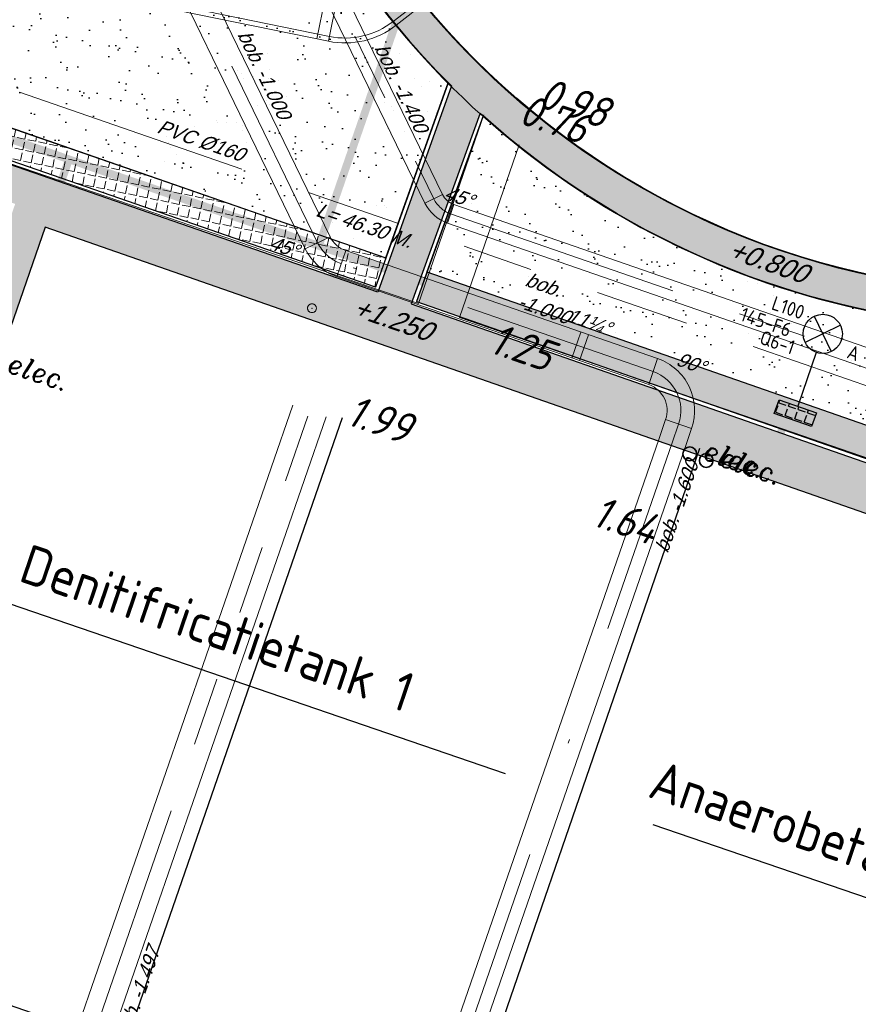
# Model space of a CAD drawing. Header units: metres. Extents: x 128615 to 129083, y 455669 to 456034.
# Tile 105 of 158: x 128841 to 128863, y 455834 to 455859. Entities that reach past the tile are written whole.
import ezdxf
from ezdxf.enums import TextEntityAlignment as Align
from ezdxf.lldxf.tags import DXFTag

# ---------------------------------------------------------------- set-up
doc = ezdxf.new("R2010")
doc.units = ezdxf.units.M
for name, pattern in [('DASHED', [19.049999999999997, 12.7, -6.35]), ('RI-AWZI_PROCESLEIDING', [18.450000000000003, 6, -1.8, 1.75, -1.8, 1.75, -1.8, 1.75, -1.8]), ('RI-AWZI_SLIBLEIDING', [11, 5, -3, 0, -3]), ('RI-AWZI_TERREINRIOLERING', [19.8, 6, -1.8, 2.4, -1.8, 1.8, -1.8, 2.4, -1.8])]:
    doc.linetypes.add(name, pattern=pattern)
for name, color, linetype, lineweight in [('B-CO-BC-BETONVORM-G', 50, 'Continuous', 18), ('B-WE-OG-HOOGTELIJN-G', 7, 'Continuous', 18), ('B-XX-GR-HAAG-G', 90, 'GR-HAAG1', 13), ('B-XX-KL-ELEKTRA-T25_HDSR', 7, 'Continuous', 35), ('B-XX-RI-AWZI_PROCESLEIDING-G', 30, 'RI-AWZI_PROCESLEIDING', 18), ('B-XX-RI-AWZI_SLIBLEIDING-G', 40, 'RI-AWZI_SLIBLEIDING', 18), ('B-XX-RI-AWZI_SLIBLEIDING-T25_HDSR', 7, 'Continuous', 35), ('B-XX-RI-AWZI_TERREINRIOLERING-G', 10, 'RI-AWZI_TERREINRIOLERING', 18), ('B-XX-VH-BESTRATING-V', 1, 'Continuous', 18), ('X-XX-AL-T25', 7, 'Continuous', 25)]:
    doc.layers.add(name, color=color, linetype=linetype, lineweight=lineweight)
for name, color, linetype in [('B-ME-IE-VERLICHTING-G', 1, 'Continuous'), ('B-XX-GR-GRAS-G', 90, 'Continuous'), ('B-XX-GR-KRUIDEN-G', 98, 'Continuous'), ('B-XX-KL-ELEKTRA-G_HDSR', 190, 'HDSR_Elektra'), ('B-XX-OG-BEBOUWING-G', 1, 'Continuous'), ('B-XX-RI-AWZI_PROCESLEIDING-T25_HDSR', 7, 'Continuous'), ('B-XX-RI-AWZI_TERREINRIOLERING-T25_HDSR', 7, 'Continuous'), ('B-XX-VH-KANTVERHARDING-G', 60, 'Continuous')]:
    doc.layers.add(name, color=color, linetype=linetype)
doc.styles.add('BURO-018', font='Isocp.shx', dxfattribs={"height": 360})
doc.styles.add('ISO', font='Iso.shx', dxfattribs={"height": 50})
doc.styles.add('ITALIC', font='ITALIC.shx')
doc.styles.get("Standard").update_dxf_attribs({"font": 'arial.ttf'})
doc.styles.add('TAUW-ISOCP', font='tcb_isocp.shx')
doc.styles.add('tcb_isocp', font='tcb_isocp.shx')
doc.linetypes.add('GR-HAAG1', pattern='A,6,[176,NLCS.SHX,S=0.125,R=0,X=0,Y=0],-2', length=8)
tags = doc.linetypes.add('HDSR_Elektra', pattern='A,25,-2,["E",Standard,S=1.5,R=0,X=0,Y=-0.75],-4', length=31).pattern_tags.tags
tags[6] = DXFTag(74, 10)
pattern_1 = [(18.40658155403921, (128738.9979208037, 455858.1422880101), (0.2899431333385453, 0.935445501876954), [0, -0.7721600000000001, 0, -0.8636, 0, -0.8255]), (348.4065815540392, (128738.9979208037, 455858.1422880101), (1.318547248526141, 1.060693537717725), [0, -0.4165599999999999, 0, -0.6959599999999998, 0, -0.2666999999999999]), (308.4065815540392, (128738.4074554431, 455858.3466790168), (1.495894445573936, -0.5147657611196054), [0, -0.2539999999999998, 0, -0.9143999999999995, 0, -1.193799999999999]), (298.4065815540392, (128738.4074554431, 455858.3466790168), (1.588945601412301, -0.07820251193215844), [0, -0.1269999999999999, 0, -0.5994399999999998, 0, -0.6857999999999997])]
pattern_2 = [(78.37645749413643, (128738.9979208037, 455858.1422880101), (-0.2736702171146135, 0.05629362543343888), [0.2032, -0.07619999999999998]), (168.3764574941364, (128738.9979208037, 455858.1422880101), (-0.0562936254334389, -0.2736702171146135), [0.2031999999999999, -0.07619999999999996])]

# ---------------------------------------------------------------- blocks, each defined once
blk = doc.blocks.new('RONDJEPUNT', base_point=(5, 0))
blk.add_circle((5, 0), 0.45)
blk.add_point((5, 0))
blk = doc.blocks.new('45')
blk.add_blockref('RONDJEPUNT', (0, 0))
at = {"style": 'ISO'}
blk.add_attdef('45', (0.6000000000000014, 0), '', height=0.9, dxfattribs=at)
blk = doc.blocks.new('topod100')
at = {"color": 81}
blk.add_circle((0, 0), 0.1756433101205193, dxfattribs=at)
at = {"color": 81, "style": 'ITALIC'}
blk.add_text('elec.', height=0.5, dxfattribs=at).set_placement((0.3310570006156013, -0.01438711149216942))
blk = doc.blocks.new('E00525')
at = {"linetype": 'ByBlock'}
h = blk.add_hatch(dxfattribs=at)
h.set_pattern_fill('ANGLE', color=0, scale=0.18438609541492, style=0)
h.set_pattern_definition([(360, (-37.67331033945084, -34.01927211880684), (5.551115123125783e-17, 1.287936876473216), [0.9366813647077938, -0.3512555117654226]), (90, (-37.67331033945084, -34.01927211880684), (-1.287936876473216, 1.387778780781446e-16), [0.9366813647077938, -0.3512555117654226])])
edge = h.paths.add_edge_path()
edge.add_line((-2.522521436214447, 2.863310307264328), (2.522521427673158, 2.863310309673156))
edge.add_line((2.522521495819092, 2.863310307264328), (2.522521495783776, 1.000000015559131))
edge.add_line((2.522521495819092, 1.000000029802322), (-2.522521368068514, 1.000000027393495))
edge.add_line((-2.522521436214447, 1), (-2.522521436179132, 2.863310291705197))
h = blk.add_hatch(color=0, dxfattribs=at)
edge = h.paths.add_edge_path()
edge.add_line((-2.522521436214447, 2.863310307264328), (2.522521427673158, 2.863310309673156))
edge.add_line((2.522521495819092, 2.863310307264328), (2.522521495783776, 1.000000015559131))
edge.add_line((2.522521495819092, 1.000000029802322), (-2.522521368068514, 1.000000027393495))
edge.add_line((-2.522521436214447, 1), (-2.522521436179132, 2.863310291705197))
at = {"color": 0, "linetype": 'ByBlock'}
for p, q in [((-1.767766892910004, 14.38605433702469), (1.767767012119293, 10.85052046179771)), ((1.767766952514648, 14.38605433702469), (-1.767766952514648, 10.85052043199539)), ((5.960464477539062e-08, 10.0973382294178), (1.192092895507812e-07, 2.863310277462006))]:
    blk.add_line(p, q, dxfattribs=at)
blk.add_lwpolyline([(-2.522521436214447, 2.863310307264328), (2.522521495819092, 2.863310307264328), (2.522521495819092, 1.000000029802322), (-2.522521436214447, 1)], close=True, dxfattribs=at)
blk.add_circle((0, 12.61828738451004), 2.500000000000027, dxfattribs=at)
at = {"color": 0, "linetype": 'ByBlock', "style": 'BURO-018'}
for tag, p in [('E_GKAST', (5.960464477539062e-08, 20.61828738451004)), ('E_GROEP', (5.960464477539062e-08, 17.61828738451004)), ('E_SGROEP', (4.500000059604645, 17.61828738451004)), ('E_ARMCODE', (0, 12.61828738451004)), ('E_SLET', (4.500000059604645, 11.61828738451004))]:
    blk.add_attdef(tag, text='', height=1.8, dxfattribs=at).set_placement(p, align=Align.MIDDLE)

msp = doc.modelspace()

# ---------------------------------------------------------------- hatches: boundary and pattern name
at = {"layer": 'B-XX-GR-GRAS-G'}
h = msp.add_hatch(dxfattribs=at)
h.set_pattern_fill('CROSS', color=256, scale=0.09999999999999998, angle=-116.5632943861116, style=0)
h.set_pattern_definition([(340.9065815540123, (128738.9979208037, 455858.1422880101), (0.8077808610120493, 0.3923519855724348), [0.3174999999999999, -0.9525]), (70.90658155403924, (128739.0960088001, 455857.9403427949), (-0.3923519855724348, 0.8077808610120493), [0.3174999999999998, -0.9524999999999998])])
h.paths.add_polyline_path([(128845.8675353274, 455784.6485665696), (128847.5685110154, 455784.0597697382), (128847.7647766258, 455784.6267616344), (128846.0638009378, 455785.2155584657)])
h.paths.add_polyline_path([(128967.1055860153, 455860.4144094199), (128969.4210054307, 455866.8918425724), (128880.9006920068, 455904.409712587), (128810.0577815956, 455927.1027515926), (128808.0815679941, 455921.3936663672), (128811.5859768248, 455919.9881814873), (128842.9440111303, 455909.6012506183), (128874.3253125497, 455899.2845629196), (128897.3942134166, 455890.0887698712), (128932.249899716, 455875.2515896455), (128958.9784740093, 455863.874893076)])
edge = h.paths.add_edge_path()
edge.add_line((128984.0843231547, 455804.1850891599), (128953.5143684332, 455822.3927003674))
edge.add_line((128953.5143684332, 455822.3927003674), (128931.0817976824, 455759.6371250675))
edge.add_line((128931.0817976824, 455759.6371250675), (128923.691293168, 455762.2048782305))
edge.add_line((128923.691293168, 455762.2048782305), (128914.0269830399, 455765.5502024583))
edge.add_line((128914.0269830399, 455765.5502024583), (128897.845598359, 455770.6508317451))
edge.add_line((128897.845598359, 455770.6508317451), (128884.7246261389, 455774.2573768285))
edge.add_line((128884.7246261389, 455774.2573768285), (128872.548293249, 455777.8537726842))
edge.add_line((128872.548293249, 455777.8537726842), (128866.079626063, 455781.0475949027))
edge.add_line((128866.079626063, 455781.0475949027), (128866.0212588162, 455781.0678178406))
edge.add_line((128866.0212588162, 455781.0678178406), (128863.5642032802, 455773.7248399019))
edge.add_line((128863.5642032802, 455773.7248399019), (128871.5285838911, 455771.3053608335))
edge.add_line((128871.5285838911, 455771.3053608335), (128871.6722959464, 455771.410655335))
edge.add_arc((128873.3846396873, 455770.369334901), 2.004113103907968, 78.24944847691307, 148.6951358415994, ccw=False)
edge.add_line((128873.7927796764, 455772.3314488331), (128875.0821999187, 455772.0165345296))
edge.add_line((128875.0821999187, 455772.0165345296), (128927.2955738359, 455757.61301808))
edge.add_line((128927.2955738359, 455757.61301808), (128956.895554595, 455749.1705929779))
edge.add_line((128956.895554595, 455749.1705929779), (128984.0843231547, 455804.1850891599))
h = msp.add_hatch(dxfattribs=at)
h.set_pattern_fill('AR-SAND', color=256, scale=0.01999999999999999, angle=-116.5632943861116, style=0)
h.set_pattern_definition(pattern_1)
h.paths.add_polyline_path([(128848.284012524, 455860.8971291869), (128848.6251543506, 455861.1059885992), (128848.9384434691, 455860.5942758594), (128848.5973016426, 455860.3854164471)], flags=16)
h.paths.add_polyline_path([(128837.9932075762, 455856.9698232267), (128850.6606054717, 455852.5849729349), (128852.2488995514, 455857.0453477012, -0.0566628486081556), (128849.2765457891, 455860.8012743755), (128848.9384434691, 455860.5942758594), (128848.6251543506, 455861.1059885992), (128848.9669735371, 455861.315262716, -0.1306886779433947), (128846.0810004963, 455871.8227441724), (128842.5265956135, 455873.0597063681), (128840.8310114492, 455868.4634109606, -0.1862601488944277), (128842.0372406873, 455867.4382816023, -0.2138181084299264), (128842.158678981, 455865.8599495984), (128840.099627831, 455860.1214138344), (128839.1961826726, 455860.4450990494)])
h = msp.add_hatch(dxfattribs=at)
h.set_pattern_fill('AR-SAND', color=256, scale=0.01999999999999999, angle=-116.5632943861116, style=0)
h.set_pattern_definition(pattern_1)
edge = h.paths.add_edge_path()
edge.add_line((128853.1386551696, 455856.2010343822), (128851.6980142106, 455852.223962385))
edge.add_line((128851.6980142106, 455852.223962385), (128881.0521493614, 455841.9942810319))
edge.add_line((128881.0521493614, 455841.9942810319), (128882.0932894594, 455844.962660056))
edge.add_arc((128879.9256700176, 455845.7229388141), 2.297084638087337, 340.6720043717, 367.9009138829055)
edge.add_arc((128880.4059071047, 455845.7895850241), 1.812245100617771, 7.900913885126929, 42.61937673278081)
edge.add_line((128881.7394805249, 455847.0167012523), (128878.40045845, 455851.1054727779))
edge.add_line((128878.40045845, 455851.1054727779), (128879.3763044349, 455851.8971749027))
edge.add_line((128879.3763044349, 455851.8971749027), (128877.9085195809, 455853.6509558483))
edge.add_arc((128867.2808985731, 455871.9954145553), 21.20060125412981, 228.1588244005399, 300.085293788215, ccw=False)
at = {"layer": 'B-XX-GR-HAAG-G'}
h = msp.add_hatch(dxfattribs=at)
h.set_pattern_fill('ANGLE', color=256, scale=0.03999999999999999, angle=-19.09341844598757, style=0)
h.set_pattern_definition(pattern_2)
edge = h.paths.add_edge_path()
edge.add_line((128824.0560011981, 455861.2439628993), (128824.3251972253, 455861.9975444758))
edge.add_line((128824.3251972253, 455861.9975444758), (128807.412816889, 455867.9094233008))
edge.add_line((128807.412816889, 455867.9094233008), (128807.5844640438, 455867.0019485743))
edge.add_line((128807.5844640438, 455867.0019485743), (128824.0565718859, 455861.2437634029))
edge.add_line((128911.0524530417, 455830.6925610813), (128923.8730139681, 455826.2243651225))
edge.add_line((128923.8730139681, 455826.2243651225), (128926.9522502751, 455825.1512758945))
edge.add_line((128926.9522502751, 455825.1512758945), (128927.2239480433, 455825.9444302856))
edge.add_line((128927.2239480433, 455825.9444302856), (128912.031396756, 455831.2301135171))
edge.add_line((128912.031396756, 455831.2301135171), (128911.0523500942, 455830.6922639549))
h = msp.add_hatch(dxfattribs=at)
h.set_pattern_fill('ANGLE', color=256, scale=0.03999999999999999, angle=-19.09341844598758, style=0)
h.set_pattern_definition([(78.37645749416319, (128738.9979208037, 455858.1422880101), (-0.2736702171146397, 0.05629362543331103), [0.2032, -0.07619999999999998]), (168.3764574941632, (128738.9979208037, 455858.1422880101), (-0.05629362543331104, -0.2736702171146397), [0.2031999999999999, -0.07619999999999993])])
h.paths.add_polyline_path([(128837.7335316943, 455856.2209858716), (128850.3922310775, 455851.8313024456), (128850.6606054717, 455852.584972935), (128837.9956373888, 455856.976830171)])
h.paths.add_polyline_path([(128839.2003597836, 455855.5683953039), (128839.2025220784, 455855.5702330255), (128839.2014895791, 455855.5700485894), (128839.2005246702, 455855.570860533)], flags=17)
h.paths.add_polyline_path([(128839.3619169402, 455856.2477313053), (128839.4490209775, 455856.1906265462), (128839.4375883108, 455856.2081696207), (128839.413904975, 455856.2241907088)], flags=16)
h = msp.add_hatch(dxfattribs=at)
h.set_pattern_fill('ANGLE', color=256, scale=0.03999999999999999, angle=-19.09341844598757, style=0)
h.set_pattern_definition(pattern_2)
h.paths.add_polyline_path([(128851.4347489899, 455851.4685211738), (128880.7873684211, 455841.239368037), (128881.0521493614, 455841.9942810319), (128851.6980142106, 455852.223962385)])
at = {"layer": 'B-XX-GR-KRUIDEN-G'}
h = msp.add_hatch(dxfattribs=at)
h.set_pattern_fill('SWAMP', color=256, scale=0.2, angle=-116.5632943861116, style=0)
h.set_pattern_definition([(340.9065815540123, (128738.9979208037, 455858.1422880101), (3.839350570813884, 3.326515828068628), [0.6349999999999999, -4.444999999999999]), (70.90658155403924, (128739.2979540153, 455858.0384307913), (-0.9611808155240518, 4.988231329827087), [0.3174999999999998, -8.481319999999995]), (70.90658155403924, (128739.3729632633, 455858.0124661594), (-0.9611808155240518, 4.988231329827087), [0.2539999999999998, -8.544819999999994]), (70.90658155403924, (128739.2229447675, 455858.0643954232), (-0.9611808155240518, 4.988231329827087), [0.2539999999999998, -8.544819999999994]), (40.90658155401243, (128739.4479706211, 455857.9865021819), (-0.9611719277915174, 4.988233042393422), [0.2032, -4.876799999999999]), (100.9065815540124, (128739.1479374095, 455858.0903594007), (-4.8005224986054, 1.661717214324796), [0.2032, -4.8768])])
edge = h.paths.add_edge_path()
edge.add_line((128948.4118116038, 455833.4579504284), (128948.6455033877, 455826.0782791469))
edge.add_line((128948.6455033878, 455826.0782791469), (128943.9095911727, 455812.3966981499))
edge.add_line((128943.9095911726, 455812.3966981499), (128941.3888850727, 455813.2785094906))
edge.add_line((128941.3888850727, 455813.2785094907), (128942.1339618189, 455815.4309623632))
edge.add_arc((128932.745274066, 455818.888458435), 10.00508554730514, -20.21683048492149, 71.17534409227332)
edge.add_line((128935.9736453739, 455828.358376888), (128892.1860483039, 455843.579290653))
edge.add_arc((128893.6952972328, 455847.9211051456), 4.596649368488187, -157.04283936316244, -109.16785423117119, ccw=False)
edge.add_arc((128894.4307678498, 455848.232645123), 5.395382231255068, 162.5112662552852, 202.9571606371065, ccw=False)
edge.add_line((128889.2847814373, 455849.8540560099), (128901.8557516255, 455885.6735668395))
edge.add_line((128901.8557516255, 455885.6735668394), (128887.2242848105, 455890.7225570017))
edge.add_line((128887.2242848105, 455890.7225570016), (128887.1817624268, 455890.5997140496))
edge.add_line((128887.1817624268, 455890.5997140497), (128874.5146120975, 455895.1035688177))
edge.add_line((128874.5146120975, 455895.1035688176), (128873.5283828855, 455892.2544503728))
edge.add_arc((128867.280722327, 455871.995513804), 21.20041917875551, 72.86074229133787, 176.4358647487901)
edge.add_line((128846.121308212, 455873.313454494), (128835.0103701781, 455877.1887525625))
edge.add_arc((128817.5916042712, 455889.2204382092), 21.17014088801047, -34.63404912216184, -24.22743715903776)
edge.add_line((128836.8971577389, 455880.5330640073), (128837.0847450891, 455880.5150973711))
edge.add_line((128837.0847450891, 455880.5150973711), (128838.2442237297, 455883.7950644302))
edge.add_line((128838.2442237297, 455883.7950644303), (128838.0851409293, 455883.9110295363))
edge.add_arc((128817.5916042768, 455889.2204382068), 21.17014088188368, -14.52468191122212, 21.05836036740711)
edge.add_line((128837.3478955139, 455896.8272655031), (128838.4437976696, 455897.45125095))
edge.add_line((128838.4437976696, 455897.45125095), (128836.9196742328, 455900.519436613))
edge.add_line((128836.9196742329, 455900.519436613), (128835.8290882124, 455899.9707426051))
edge.add_arc((128817.5916042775, 455889.2204382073), 21.17014088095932, 30.51773535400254, 65.7725628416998)
edge.add_line((128826.2789784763, 455908.5259916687), (128826.2969451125, 455908.713579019))
edge.add_line((128826.2969451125, 455908.7135790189), (128823.0169780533, 455909.8730576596))
edge.add_line((128823.0169780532, 455909.8730576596), (128822.9010129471, 455909.7139748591))
edge.add_arc((128817.591604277, 455889.2204382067), 21.17014088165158, 75.47531808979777, 155.5873596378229)
edge.add_line((128798.3142327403, 455897.9701702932), (128798.1176121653, 455897.9799474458))
edge.add_line((128798.1176121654, 455897.9799474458), (128797.7211869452, 455896.8585281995))
edge.add_line((128797.7211869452, 455896.8585281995), (128793.8072384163, 455898.2133509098))
edge.add_arc((128775.6531717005, 455909.0573338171), 21.14620778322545, -30.85117203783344, -24.45064201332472)
edge.add_line((128794.9029489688, 455900.3047239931), (128795.4902118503, 455900.2458409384))
edge.add_line((128795.4902118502, 455900.2458409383), (128796.7020683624, 455903.7467742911))
edge.add_line((128796.7020683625, 455903.746774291), (128796.1976420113, 455904.0486570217))
edge.add_arc((128775.6531716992, 455909.057333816), 21.14620778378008, -13.70124981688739, 21.18853243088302)
edge.add_line((128795.3698146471, 455916.7003760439), (128797.9082227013, 455917.9559061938))
edge.add_line((128797.9082227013, 455917.9559061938), (128796.4067381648, 455921.1222890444))
edge.add_line((128796.4067381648, 455921.1222890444), (128793.8362756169, 455919.8525566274))
edge.add_arc((128775.6531717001, 455909.0573338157), 21.1462077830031, 30.69740409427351, 65.54935799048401)
edge.add_line((128784.4057815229, 455928.3071110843), (128784.4646645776, 455928.8943739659))
edge.add_line((128784.4646645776, 455928.8943739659), (128780.9637312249, 455930.1062304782))
edge.add_line((128780.9637312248, 455930.1062304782), (128780.6618484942, 455929.6018041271))
edge.add_arc((128775.6531717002, 455909.0573338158), 21.14620778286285, 76.298750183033, 155.5095457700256)
edge.add_line((128756.4094808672, 455917.8233173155), (128755.8262168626, 455917.8979581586))
edge.add_line((128755.8262168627, 455917.8979581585), (128754.6142224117, 455914.3971073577))
edge.add_line((128754.6142224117, 455914.3971073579), (128755.1121866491, 455914.0802848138))
edge.add_arc((128775.6531716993, 455909.057333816), 21.1462077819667, 166.2589379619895, 191.7043835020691)
edge.add_line((128754.9466508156, 455904.7675673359), (128751.1985842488, 455903.6584638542))
edge.add_line((128751.1985842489, 455903.6584638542), (128751.1173775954, 455903.9197317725))
edge.add_line((128751.1173775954, 455903.9197317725), (128741.4969709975, 455907.2999279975))
edge.add_line((128741.4969709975, 455907.2999279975), (128757.0495062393, 455938.2990116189))
edge.add_line((128757.0495062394, 455938.2990116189), (128795.963293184, 455925.5684809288))
edge.add_line((128795.963293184, 455925.5684809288), (128808.0815679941, 455921.3936663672))
edge.add_line((128808.0815679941, 455921.3936663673), (128811.5859768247, 455919.9881814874))
edge.add_line((128811.5859768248, 455919.9881814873), (128842.9440111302, 455909.6012506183))
edge.add_line((128842.9440111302, 455909.6012506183), (128874.3253125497, 455899.2845629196))
edge.add_line((128874.3253125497, 455899.2845629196), (128897.3942134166, 455890.0887698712))
edge.add_line((128897.3942134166, 455890.0887698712), (128932.249899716, 455875.2515896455))
edge.add_line((128932.249899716, 455875.2515896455), (128958.9784740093, 455863.874893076))
edge.add_line((128958.9784740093, 455863.8748930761), (128948.4118116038, 455833.4579504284))
h.paths.add_polyline_path([(128845.694092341, 455904.4570519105), (128848.0856081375, 455905.5477301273), (128849.2310223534, 455903.2376735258), (128848.6444501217, 455901.5319182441), (128846.8291906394, 455902.1678003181)], flags=16)
at = {"layer": 'B-XX-VH-BESTRATING-V'}
h = msp.add_hatch(dxfattribs=at)
h.set_pattern_fill('AR-B88', color=256, scale=0.001999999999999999, angle=-116.5632943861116, style=0)
h.set_pattern_definition([(340.9065815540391, (222427.2334215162, -244865.0047561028), (0.1329372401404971, 0.384042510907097), []), (70.90658155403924, (222427.2334215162, -244865.0047561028), (-0.05908401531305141, 0.4505111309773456), [0.4063999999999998, -0.4063999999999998])])
h.paths.add_polyline_path([(128848.0971045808, 455878.635931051, -0.4037405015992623), (128873.2287957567, 455891.4051268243), (128873.5244922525, 455892.2556497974, 0.4868956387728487), (128846.1151016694, 455873.2097112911), (128834.9511693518, 455877.1034928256, 0.04666700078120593), (128836.8971577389, 455880.5330640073), (128837.0847450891, 455880.5150973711), (128838.2442237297, 455883.7950644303), (128838.0851409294, 455883.9110295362, 0.156520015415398), (128837.3478955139, 455896.827265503), (128838.4437976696, 455897.45125095), (128836.9196742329, 455900.519436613), (128835.8290882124, 455899.9707426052, 0.1550531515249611), (128826.2789784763, 455908.5259916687), (128826.2969451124, 455908.7135790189), (128824.5146119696, 455909.3436393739), (128824.2202072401, 455908.4931332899), (128825.3340023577, 455908.0994032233), (128825.3205751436, 455907.9592113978, -0.1738342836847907), (128835.4657427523, 455898.7804478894), (128836.5160855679, 455899.3088947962), (128837.2594004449, 455897.8125408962), (128836.2169129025, 455897.2189686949, -0.1740133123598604), (128837.0524737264, 455883.5500615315), (128837.1721865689, 455883.4627955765), (128836.4705692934, 455881.478040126), (128836.3303774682, 455881.4914673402, -0.3844101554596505), (128811.8267057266, 455869.7873592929), (128811.7490435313, 455869.6698747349), (128810.8869354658, 455869.9746326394), (128810.5925307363, 455869.1241265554), (128812.1120620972, 455868.5869674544), (128812.2159800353, 455868.7441707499, 0.07544990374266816), (128818.5706738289, 455868.0729492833, 0.07589524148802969), (128824.8361656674, 455869.3284499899), (128826.3976501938, 455866.1488804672), (128827.2047040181, 455866.5576945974), (128826.1752094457, 455868.7079874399), (128828.4456792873, 455869.8032831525), (128829.4583531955, 455867.6595790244), (128832.7670077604, 455866.4857812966), (128833.0882556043, 455867.3781987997), (128830.0883369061, 455868.4308349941), (128828.7671010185, 455871.2403620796), (128828.8525096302, 455871.2937297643, 0.08531439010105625), (128834.1918941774, 455876.0825068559), (128837.7766362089, 455874.850374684), (128842.5594630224, 455873.1541507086), (128846.0838651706, 455871.9276488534), (128846.0810004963, 455871.8227441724, 0.1974429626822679), (128852.3271716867, 455856.9670565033), (128850.4531680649, 455851.7043292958), (128837.7009904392, 455856.1264283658), (128837.4045707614, 455855.2651000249), (128841.2029329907, 455853.9566605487), (128840.2940743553, 455851.3180823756, -0.03739428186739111), (128840.2171224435, 455851.0270438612, -0.0366327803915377), (128840.1005161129, 455850.7561483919), (128837.9778480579, 455844.5936657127, -0.02691818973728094), (128837.9180416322, 455844.3852272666, -0.02615719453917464), (128837.8387947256, 455844.1899691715), (128836.9097664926, 455841.4928350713), (128836.1198297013, 455841.7703814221), (128834.2752362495, 455836.4663716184), (128835.044899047, 455836.1989614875), (128833.9672562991, 455833.0983045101, 0.04583804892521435), (128834.7845963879, 455832.7170226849), (128835.7157441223, 455835.3939975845), (128836.2000348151, 455836.7517529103), (128835.4308187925, 455837.03347389), (128836.694533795, 455840.6411847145), (128837.4668797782, 455840.3769051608), (128841.9721584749, 455853.3663621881), (128875.616844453, 455841.6266952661), (128872.6042422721, 455832.6313486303), (128869.4363862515, 455823.6340851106), (128868.9275225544, 455823.8103949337), (128868.6019804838, 455822.8506645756), (128868.0093077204, 455821.190477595), (128868.4012366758, 455821.0537541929, 0.05439538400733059), (128869.3766180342, 455820.7581588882), (128873.2027955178, 455831.5751975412), (128875.0930636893, 455836.9640584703, -0.0412858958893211), (128875.1754991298, 455837.2859374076, -0.04334982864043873), (128875.3176973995, 455837.6044542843), (128877.0161506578, 455842.4464806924), (128860.0173804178, 455848.3648314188), (128851.3064607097, 455851.4074056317), (128853.0583824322, 455856.2732795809, 0.3272972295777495), (128877.9961818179, 455853.7020223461), (128879.4539705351, 455851.9601852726), (128881.0431873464, 455853.2495140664), (128880.1699822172, 455854.3809194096), (128882.1130744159, 455856.0401414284), (128883.0879052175, 455854.9247671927), (128883.6943496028, 455855.4497789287), (128882.3422394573, 455857.0749083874), (128882.4127906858, 455857.1464639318, 0.5271845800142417), (128875.6562547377, 455891.4715256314), (128874.8988719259, 455891.7329317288), (128874.6549034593, 455890.9093898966, -0.402981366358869), (128886.4646925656, 455865.3548980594, -1)])
h.paths.add_polyline_path([(128876.3997198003, 455841.651282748), (128877.6867014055, 455841.2057909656), (128877.8829670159, 455841.7727828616), (128876.5959854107, 455842.218274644)], flags=24)
h = msp.add_hatch(dxfattribs=at)
h.set_pattern_fill('BRICK', color=256, scale=0.03307086, angle=-116.5097316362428)
h.set_pattern_definition([(340.9065815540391, (128781.00315288, 455850.7668853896), (0.0686929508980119, 0.1984471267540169), []), (70.90658155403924, (128781.00315288, 455850.7668853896), (-0.3968942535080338, 0.1373859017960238), [0.2099999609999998, -0.2099999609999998]), (70.90658155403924, (128781.2016000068, 455850.6981924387), (-0.3968942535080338, 0.1373859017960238), [-0.2099999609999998, 0.2099999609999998])])
edge = h.paths.add_edge_path()
edge.add_line((128831.6126664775, 455838.8346340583), (128839.0652869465, 455860.4902585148))
edge.add_line((128839.0652869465, 455860.4902585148), (128836.3034510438, 455861.4412710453))
edge.add_line((128836.3034510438, 455861.4412710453), (128833.541615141, 455862.3922835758))
edge.add_arc((128834.2946828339, 455864.407557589), 2.151381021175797, 165.7586443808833, 249.5102871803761, ccw=False)
edge.add_line((128832.2094179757, 455864.936812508), (128832.7229766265, 455866.3634640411))
edge.add_line((128832.7229766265, 455866.3634640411), (128829.5305935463, 455867.4960062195))
edge.add_line((128829.5305935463, 455867.4960062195), (128825.7790093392, 455865.6897798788))
edge.add_line((128825.7790093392, 455865.6897798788), (128824.1892600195, 455861.2288345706))
edge.add_line((128824.1892600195, 455861.2288345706), (128829.3480097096, 455859.4118744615))
edge.add_arc((128828.6821113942, 455857.5376763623), 1.98897940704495, -20.160679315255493, 70.43999003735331, ccw=False)
edge.add_line((128830.5492255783, 455856.8521665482), (128825.085613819, 455841.0700632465))
edge.add_arc((128820.6003911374, 455842.5189337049), 4.713432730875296, 246.4303146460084, 342.09788309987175, ccw=False)
edge.add_line((128818.7156584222, 455838.1987218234), (128794.9887339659, 455846.4591081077))
edge.add_line((128794.9887339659, 455846.4591081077), (128740.4443933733, 455865.3829613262))
edge.add_arc((128742.7378552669, 455872.1050294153), 7.102546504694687, 156.7495911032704, 251.16118143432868, ccw=False)
edge.add_line((128736.2121179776, 455874.9087625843), (128740.8492055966, 455888.4475361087))
edge.add_arc((128747.4193090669, 455885.7839878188), 7.08948158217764, 110.50432189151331, 157.9321541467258, ccw=False)
edge.add_line((128744.936019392, 455892.4243207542), (128746.0560372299, 455895.6599412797))
edge.add_line((128746.0560372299, 455895.6599412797), (128750.9663574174, 455893.9602221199))
edge.add_line((128750.9663574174, 455893.9602221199), (128752.5278960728, 455898.5416274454))
edge.add_line((128752.5278960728, 455898.5416274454), (128752.0152830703, 455900.3559231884))
edge.add_line((128752.0152830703, 455900.3559231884), (128751.9765845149, 455900.3451798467))
edge.add_line((128751.9765845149, 455900.3451798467), (128751.0126086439, 455903.818817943))
edge.add_line((128751.0126086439, 455903.818817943), (128743.3040688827, 455906.5354959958))
edge.add_line((128743.3040688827, 455906.5354959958), (128719.892912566, 455838.9029857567))
edge.add_line((128719.892912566, 455838.9029857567), (128720.2712589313, 455838.7734198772))
edge.add_line((128720.2712589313, 455838.7734198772), (128743.5504862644, 455906.0245387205))
edge.add_line((128743.5504862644, 455906.0245387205), (128750.6829467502, 455903.5108851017))
edge.add_line((128750.6829467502, 455903.5108851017), (128752.1090925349, 455898.5527556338))
edge.add_line((128752.1090925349, 455898.5527556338), (128750.717407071, 455894.4696833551))
edge.add_line((128750.717407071, 455894.4696833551), (128745.8088863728, 455896.1687796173))
edge.add_line((128745.8088863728, 455896.1687796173), (128744.6185725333, 455892.7300809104))
edge.add_arc((128747.419309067, 455885.7839878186), 7.489481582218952, 111.9598016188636, 158.0177529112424)
edge.add_line((128740.4743136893, 455888.5874452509), (128735.6521931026, 455874.5084362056))
edge.add_arc((128742.711383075, 455872.0759849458), 7.466524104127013, 160.9871051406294, 251.273710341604)
edge.add_line((128740.3142736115, 455865.0047157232), (128794.856583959, 455846.0815660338))
edge.add_line((128794.856583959, 455846.0815660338), (128818.5714073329, 455837.8252763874))
edge.add_arc((128820.6003911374, 455842.5189337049), 5.113432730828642, 246.6220382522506, 342.0506229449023)
edge.add_line((128825.4649488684, 455840.9430934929), (128830.9260443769, 455856.717928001))
edge.add_arc((128828.6821113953, 455857.5376763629), 2.388979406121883, 339.9318582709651, 430.4537588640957)
edge.add_line((128829.4813863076, 455859.7889831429), (128824.7008226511, 455861.4727425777))
edge.add_line((128824.7008226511, 455861.4727425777), (128826.1020253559, 455865.4046131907))
edge.add_line((128826.1020253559, 455865.4046131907), (128829.4604913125, 455867.0964502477))
edge.add_line((128829.4604913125, 455867.0964502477), (128832.2105117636, 455866.120842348))
edge.add_line((128832.2105117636, 455866.120842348), (128831.8267665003, 455865.0548087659))
edge.add_arc((128834.2946828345, 455864.4075575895), 2.551381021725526, 165.3042260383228, 249.6319906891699)
edge.add_line((128833.4066780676, 455862.0156979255), (128838.5569163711, 455860.2422612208))
edge.add_line((128838.5569163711, 455860.2422612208), (128831.2322111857, 455838.9583295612))
edge.add_arc((128836.4510621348, 455837.3560573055), 5.459274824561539, 162.9326608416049, 251.688394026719)
edge.add_line((128834.7358411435, 455832.1732300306), (128868.2102711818, 455820.5590485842))
edge.add_arc((128870.243457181, 455825.3755239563), 5.22802833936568, 247.1138597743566, 340.4610631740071)
edge.add_line((128875.1704265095, 455823.6270235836), (128882.5907182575, 455844.7795449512))
edge.add_arc((128880.2053561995, 455845.6949556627), 2.55498119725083, 339.0051081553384, 400.5811834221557)
edge.add_line((128882.1458260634, 455847.357034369), (128879.1820600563, 455850.9862143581))
edge.add_line((128879.1820600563, 455850.9862143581), (128886.2461834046, 455856.9579368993))
edge.add_arc((128882.7728296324, 455860.6776088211), 5.089218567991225, 313.038728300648, 342.0620473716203)
edge.add_line((128887.6146643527, 455859.110196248), (128893.0181774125, 455874.5159597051))
edge.add_arc((128882.8722026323, 455877.7590635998), 10.65169127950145, 342.2738127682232, 419.290512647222)
edge.add_line((128888.3118646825, 455886.917043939), (128886.2148499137, 455887.872679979))
edge.add_line((128886.2148499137, 455887.872679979), (128886.1094443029, 455887.4783866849))
edge.add_line((128886.1094443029, 455887.4783866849), (128888.1745737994, 455886.5274173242))
edge.add_arc((128882.8857705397, 455877.7600346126), 10.23906438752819, -17.723255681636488, 58.900096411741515, ccw=False)
edge.add_line((128892.6388684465, 455874.6430616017), (128887.2355901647, 455859.2379771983))
edge.add_arc((128882.7728296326, 455860.677608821), 4.689218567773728, 313.1287842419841, 342.12093767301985, ccw=False)
edge.add_line((128885.978569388, 455857.2553283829), (128883.1729931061, 455854.8264816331))
edge.add_line((128883.1729931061, 455854.8264816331), (128878.5836409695, 455851.0866857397))
edge.add_line((128878.5836409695, 455851.0866857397), (128881.839104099, 455847.1002356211))
edge.add_arc((128880.2053561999, 455845.6949556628), 2.15498119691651, -21.143024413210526, 40.70070699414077, ccw=False)
edge.add_line((128882.2152704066, 455844.9176598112), (128877.8010034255, 455832.3322089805))
edge.add_line((128877.8010034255, 455832.3322089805), (128874.7932273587, 455823.7601450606))
edge.add_arc((128870.243457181, 455825.3755239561), 4.828028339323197, 246.96541338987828, 340.45278373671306, ccw=False)
edge.add_line((128868.354313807, 455820.9324400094), (128834.8638834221, 455832.552191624))
edge.add_arc((128836.4510621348, 455837.3560573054), 5.059274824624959, 163.0072479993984, 251.7166439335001, ccw=False)

# ---------------------------------------------------------------- linework, layer by layer
at = {"layer": 'B-CO-BC-BETONVORM-G', "linetype": 'Continuous'}
for p, q in [((128850.1548420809, 455859.4961090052), (128850.9236531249, 455858.5104977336)), ((128849.147573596, 455859.3888107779), (128848.8973247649, 455858.1641167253)), ((128849.4415001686, 455859.3287510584), (128849.1912513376, 455858.1040570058)), ((128852.1048432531, 455854.1957508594), (128851.6551031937, 455853.9772700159)), ((128852.3910583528, 455853.9417281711), (128852.2275333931, 455853.4692246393))]:
    msp.add_line(p, q, dxfattribs=at)
at = {"layer": 'B-CO-BC-BETONVORM-G'}
for points in [[(128842.232985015, 455872.5232733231), (128843.0057564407, 455872.255811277, -0.1989123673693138), (128843.5781866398, 455871.7477659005), (128852.1048432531, 455854.1957508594, 0.198912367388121), (128852.3910583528, 455853.9417281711), (128874.9562804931, 455846.1323113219, 0.4142135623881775), (128875.5923089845, 455846.441289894), (128877.1261756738, 455850.8733804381, 0.1989206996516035), (128877.1034051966, 455851.2554006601), (128875.9259989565, 455853.6788788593)], [(128842.0694242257, 455872.0507624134), (128842.8422314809, 455871.7833077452, -0.1989123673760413), (128843.1284465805, 455871.529285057), (128851.6551031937, 455853.9772700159, 0.1989123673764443), (128852.2275333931, 455853.4692246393), (128874.7927555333, 455845.6598077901, 0.4142135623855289), (128876.0648125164, 455846.2777649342), (128877.5986792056, 455850.7098554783, 0.1989206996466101), (128877.5531382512, 455851.4738959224), (128876.375731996, 455853.8973741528)], [(128838.2416450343, 455860.3414534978), (128849.1912513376, 455858.1040570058, 0.2194254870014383), (128850.9236531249, 455858.5104977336), (128851.6529792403, 455859.0793974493)], [(128838.2666699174, 455860.463922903), (128849.2162762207, 455858.2265264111, 0.2194254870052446), (128850.8467720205, 455858.6090588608), (128851.576098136, 455859.1779585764)], [(128798.9472474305, 455853.2978687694), (128796.9013760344, 455847.3548500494, 0.4137152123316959), (128797.919934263, 455845.2623576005), (128841.0914703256, 455830.3184264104, 0.4142135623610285), (128843.1866121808, 455831.3360700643), (128843.6098718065, 455832.5588251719, 3.671559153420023e-05), (128843.6099509, 455832.5590537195), (128849.1361479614, 455848.5312774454)], [(128799.798235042, 455853.0049181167), (128797.752363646, 455847.0618993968, 0.413715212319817), (128798.2143326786, 455846.1128454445), (128841.3858687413, 455831.1689142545, 0.414213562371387), (128842.3361243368, 455831.6304684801), (128842.7593839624, 455832.8532235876, 3.671559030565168e-05), (128842.7594198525, 455832.8533272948), (128848.2856168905, 455848.8255509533)]]:
    msp.add_lwpolyline(points, format="xyb", dxfattribs=at)
at = {"layer": 'B-XX-GR-GRAS-G'}
for points in [[(128848.9662961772, 455861.3148480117), (128848.9865217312, 455861.2818124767, -0.1311533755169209), (128846.0810004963, 455871.8227441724), (128842.5265956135, 455873.0597063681), (128840.8310114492, 455868.4634109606, -0.1862601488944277), (128842.0372406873, 455867.4382816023, -0.2138181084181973), (128842.158678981, 455865.8599495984), (128840.099627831, 455860.1214138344), (128839.1961826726, 455860.4450990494), (128837.9932075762, 455856.9698232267), (128850.6606054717, 455852.5849729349), (128852.2488995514, 455857.0453477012, -0.0566628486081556), (128849.2765457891, 455860.8012743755), (128848.9384434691, 455860.5942758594), (128848.6251543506, 455861.1059885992)], [(128853.1386551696, 455856.2010343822), (128851.6980142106, 455852.223962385), (128881.0521493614, 455841.9942810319), (128882.0932894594, 455844.962660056, 0.1193707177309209), (128882.2009490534, 455846.0386968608, 0.1526574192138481), (128881.7394805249, 455847.0167012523), (128878.40045845, 455851.1054727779), (128879.3763044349, 455851.8971749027), (128877.9085195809, 455853.6509558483, -0.3245650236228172)]]:
    msp.add_lwpolyline(points, format="xyb", close=True, dxfattribs=at)
at = {"layer": 'B-XX-GR-HAAG-G'}
msp.add_lwpolyline([(128837.7335316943, 455856.2209858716), (128850.3922310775, 455851.8313024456), (128850.6606054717, 455852.584972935), (128837.9956373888, 455856.976830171)], close=True, dxfattribs=at)
msp.add_lwpolyline([(128851.4347489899, 455851.4685211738), (128880.7873684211, 455841.239368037), (128881.0521493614, 455841.9942810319), (128851.6980142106, 455852.223962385), (128851.4347489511, 455851.4685211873)], dxfattribs=at)
at = {"layer": 'B-XX-KL-ELEKTRA-G_HDSR', "linetype": 'DASHED', "const_width": 0.1999999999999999}
for points in [[(128880.9235498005, 455841.8187726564), (128837.3683803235, 455856.8954811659), (128843.2439788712, 455873.8695030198), (128842.3847708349, 455874.1669195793)], [(128867.2749149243, 455872.057730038), (128851.2582570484, 455859.5641700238), (128848.9471057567, 455852.8874823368)], [(128841.9753859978, 455853.3732643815), (128842.5757079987, 455855.0929541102)], [(128860.3499539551, 455847.0278207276), (128860.9411470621, 455848.7357210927)]]:
    msp.add_lwpolyline(points, dxfattribs=at)
at = {"layer": 'B-XX-OG-BEBOUWING-G'}
for p, q in [((128844.0682192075, 455832.6862158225), (128849.5473794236, 455848.5098222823)), ((128853.2110053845, 455831.8986560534), (128858.661390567, 455847.7313918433)), ((128840.6596122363, 455843.907389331), (128853.6961365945, 455839.4371663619)), ((128857.4689972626, 455838.1383672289), (128870.5055216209, 455833.6681442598))]:
    msp.add_line(p, q, dxfattribs=at)
msp.add_lwpolyline([(128837.4668797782, 455840.3769051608), (128836.6945337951, 455840.6411847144), (128835.4308187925, 455837.03347389), (128836.2000348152, 455836.7517529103), (128835.7157441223, 455835.3939975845), (128865.7303576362, 455824.9493499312), (128865.4159954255, 455824.0052723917), (128868.6019804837, 455822.8506645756), (128868.9275225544, 455823.8103949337), (128869.4363862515, 455823.6340851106), (128872.6042422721, 455832.6313486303), (128875.616844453, 455841.6266952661), (128841.9721584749, 455853.3663621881), (128837.4668797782, 455840.3769051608)], dxfattribs=at)
for centre, radius in [((128867.2808985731, 455871.9954145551), 20.31310836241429), ((128867.2808985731, 455871.9954145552), 20.3006012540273)]:
    msp.add_circle(centre, radius, dxfattribs=at)
at = {"layer": 'B-XX-RI-AWZI_PROCESLEIDING-G'}
msp.add_lwpolyline([(128842.1512015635, 455872.2870090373), (128842.9239939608, 455872.0195595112, -0.1989123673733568), (128843.3533166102, 455871.6385254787), (128851.8799732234, 455854.0865104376, 0.1989123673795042), (128852.3092958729, 455853.7054764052), (128874.8745180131, 455845.896059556, 0.4142135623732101), (128875.8285607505, 455846.359527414), (128877.3624274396, 455850.7916179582, 0.1989206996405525), (128877.3282717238, 455851.3646482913), (128876.1515377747, 455853.7867427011)], format="xyb", dxfattribs=at)
msp.add_lwpolyline([(128843.2221229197, 455832.8143952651), (128848.7108824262, 455848.6784141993)], dxfattribs=at)
at = {"layer": 'B-XX-RI-AWZI_SLIBLEIDING-G', "linetype": 'Continuous'}
for p, q in [((128848.6029449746, 455852.8161789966), (128849.2325810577, 455853.1220521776)), ((128849.4043472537, 455852.1049154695), (128849.6332821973, 455852.766420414)), ((128857.3600870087, 455849.3515772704), (128857.5890219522, 455850.0130822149)), ((128857.7926570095, 455848.4611373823), (128858.4541619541, 455848.2322024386))]:
    msp.add_line(p, q, dxfattribs=at)
at = {"layer": 'B-XX-RI-AWZI_SLIBLEIDING-G'}
for p, q in [((128855.4041648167, 455850.0284867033), (128855.6331413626, 455850.6899772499)), ((128855.5977446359, 455849.9614922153), (128855.826721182, 455850.622982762))]:
    msp.add_line(p, q, dxfattribs=at)
at = {"layer": 'B-XX-RI-AWZI_SLIBLEIDING-G', "linetype": 'Continuous'}
for points in [[(128858.2867590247, 455847.7484935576), (128858.4541619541, 455848.2322024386, 0.4142135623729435), (128857.5890219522, 455850.0130822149), (128849.6332821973, 455852.766420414, -0.1989123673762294), (128849.2325810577, 455853.1220521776), (128844.2209458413, 455863.4384400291, 0.198912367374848), (128843.4195435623, 455864.1497035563), (128841.0949827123, 455864.9541921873), (128839.7714810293, 455865.4122322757)], [(128857.6252540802, 455847.9774285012), (128857.7926570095, 455848.4611373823, 0.4142135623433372), (128857.3600870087, 455849.3515772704), (128849.4043472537, 455852.1049154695, -0.1989123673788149), (128848.6029449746, 455852.8161789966), (128843.5913097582, 455863.1325668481, 0.1989123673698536), (128843.1906086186, 455863.4881986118), (128840.8660477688, 455864.2926872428), (128839.5425044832, 455864.750741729)]]:
    msp.add_lwpolyline(points, format="xyb", dxfattribs=at)
at = {"layer": 'B-XX-RI-AWZI_SLIBLEIDING-G'}
msp.add_lwpolyline([(128857.9560065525, 455847.8629610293), (128858.1234094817, 455848.3466699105, 0.4142135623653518), (128857.4745544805, 455849.6823297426), (128849.5188147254, 455852.4356679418, -0.1989123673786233), (128848.9177630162, 455852.9691155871), (128843.9061277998, 455863.2855034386, 0.198912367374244), (128843.3050760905, 455863.818951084), (128840.9805152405, 455864.6234397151), (128839.6569927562, 455865.0814870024)], format="xyb", dxfattribs=at)
at = {"layer": 'B-XX-RI-AWZI_SLIBLEIDING-G', "linetype": 'Continuous'}
for points in [[(128857.6255389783, 455847.9782519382), (128852.1359999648, 455832.1119799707)], [(128858.2864741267, 455847.7476701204), (128852.7975241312, 455831.8831005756)]]:
    msp.add_lwpolyline(points, dxfattribs=at)
at = {"layer": 'B-XX-RI-AWZI_SLIBLEIDING-G'}
msp.add_lwpolyline([(128857.9560065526, 455847.8629610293), (128852.466762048, 455831.9975402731)], dxfattribs=at)
at = {"layer": 'B-XX-RI-AWZI_TERREINRIOLERING-G'}
msp.add_lwpolyline([(128884.4037958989, 455841.8856906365), (128836.1549717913, 455858.5871373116)], dxfattribs=at)
at = {"layer": 'B-XX-VH-BESTRATING-V'}
for p, q in [((128853.155263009, 455856.2263396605), (128851.490960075, 455851.4183334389)), ((128854.0563106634, 455855.4665871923), (128852.5312135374, 455851.0607327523)), ((128852.5312135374, 455851.0607327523), (128876.9868138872, 455842.6366058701))]:
    msp.add_line(p, q, dxfattribs=at)
msp.add_lwpolyline([(128837.7095297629, 455856.138526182), (128851.490960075, 455851.4183334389)], dxfattribs=at)
for radius, start, end in [(20.31310836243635, 73.0951956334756, 68.8301660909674), (21.2131083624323, 180.1791653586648, 300.9185105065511)]:
    msp.add_arc((128867.2808985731, 455871.9954145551), radius, start, end, dxfattribs=at)
at = {"layer": 'B-XX-VH-KANTVERHARDING-G'}
for points in [[(128852.2488995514, 455857.0453477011), (128850.3922310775, 455851.8313024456), (128837.7335316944, 455856.2209858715)], [(128852.3271716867, 455856.9670565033), (128850.4531680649, 455851.7043292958), (128837.7009904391, 455856.1264283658)], [(128853.0583824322, 455856.2732795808), (128851.3064607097, 455851.4074056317), (128860.0173804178, 455848.3648314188), (128877.0161506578, 455842.4464806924), (128873.2027955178, 455831.5751975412), (128869.3766180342, 455820.7581588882)], [(128853.1386551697, 455856.2010343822), (128851.4347489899, 455851.4685211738), (128860.0503551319, 455848.4592383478), (128877.1436908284, 455842.5079634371), (128873.2971152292, 455831.5419739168), (128869.4764536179, 455820.7405292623)]]:
    msp.add_lwpolyline(points, dxfattribs=at)
for start, end in [(180.1798835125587, 225.142619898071), (227.8669597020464, 300.359472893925)]:
    msp.add_arc((128867.2808985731, 455871.9954145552), 21.20060125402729, start, end, dxfattribs=at)

# ---------------------------------------------------------------- block references
at = {"layer": 'B-ME-IE-VERLICHTING-G'}
ref = msp.add_blockref('E00525', (128860.9742084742, 455848.2586493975), dxfattribs=dict(at, xscale=0.1999999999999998, yscale=0.1999999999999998, zscale=0.1999999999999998, rotation=340.9066037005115))
ref.add_attrib('E_SGROEP', 'Q6-1', dxfattribs={"layer": '0', "color": 1, "linetype": 'ByBlock', "height": 0.3599999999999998, "rotation": 340.9066023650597, "style": 'BURO-018'}).set_placement((128860.6425210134, 455850.4265725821), align=Align.MIDDLE)
ref.add_attrib('E_GKAST', 'L100', dxfattribs={"layer": '0', "color": 1, "linetype": 'ByBlock', "height": 0.3599999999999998, "rotation": 340.9066023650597, "style": 'BURO-018'}).set_placement((128860.920048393, 455851.3106369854), align=Align.MIDDLE)
ref.add_attrib('E_GROEP', '145-F6', dxfattribs={"layer": '0', "color": 1, "linetype": 'ByBlock', "height": 0.3599999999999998, "rotation": 340.9066023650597, "style": 'BURO-018'}).set_placement((128860.351472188, 455850.9451465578), align=Align.MIDDLE)
ref.add_attrib('E_SLET', 'A', dxfattribs={"layer": '0', "color": 1, "linetype": 'ByBlock', "height": 0.3599999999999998, "rotation": 340.9066023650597, "style": 'BURO-018'}).set_placement((128862.5847856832, 455850.1600765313), align=Align.MIDDLE)
at = {"layer": 'B-XX-KL-ELEKTRA-T25_HDSR'}
for p, rotation in [((128840.6557876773, 455849.8090147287), 341.1991769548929), ((128858.4066858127, 455847.5866951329), 341.1991769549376), ((128858.8284054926, 455847.416714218), 341.1991769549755)]:
    msp.add_blockref('topod100', p, dxfattribs=dict(at, rotation=rotation))
at = {"layer": 'B-XX-RI-AWZI_SLIBLEIDING-G', "xscale": 0.2499999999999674, "yscale": 0.2499999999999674, "zscale": 0.2499999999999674, "rotation": 164.6345612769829}
msp.add_blockref('45', (128848.7728130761, 455851.298243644), dxfattribs=at)

# ---------------------------------------------------------------- texts
at = {"layer": 'B-WE-OG-HOOGTELIJN-G'}
for s, height, rotation, style, oblique, p in [('0.98', 0.7999999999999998, 341.1994003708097, 'ISO', 13.5, (128854.5021091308, 455856.4414294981, 0.97808)), ('0.76', 0.7999999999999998, 341.1994003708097, 'ISO', 13.5, (128854.0069682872, 455856.0226045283, 0.755447)), ('+0.800', 0.4999999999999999, 340.9065796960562, 'TAUW-ISOCP', 20.00023775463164, (128859.3501618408, 455852.5937541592)), ('+1.250', 0.4999999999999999, 340.9065796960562, 'TAUW-ISOCP', 20.00023775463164, (128849.7768138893, 455851.1206542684)), ('1.25', 0.7999999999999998, 341.1994003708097, 'ISO', 13.5, (128853.2521545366, 455850.1824040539, 1.25158)), ('1.99', 0.7999999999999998, 341.1994003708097, 'ISO', 13.5, (128849.6067810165, 455848.3472132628, 1.988557)), ('1.64', 0.7999999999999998, 341.1994003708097, 'ISO', 13.5, (128855.871711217, 455845.7770046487, 1.643476))]:
    msp.add_text(s, height=height, rotation=rotation, dxfattribs=dict(at, style=style, oblique=oblique)).set_placement(p)
at = {"layer": 'B-XX-RI-AWZI_PROCESLEIDING-T25_HDSR', "style": 'tcb_isocp', "oblique": 20.00023775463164}
for s, rotation, p in [('bob. -1.400', 295.9101845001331, (128850.3576905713, 455857.9376232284)), ('bob. -1.497', 70.91499633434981, (128844.1080363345, 455832.6230925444))]:
    msp.add_text(s, height=0.36, rotation=rotation, dxfattribs=at).set_placement(p)
msp.add_text('45%%d', height=0.36, rotation=340.906581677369, dxfattribs=at).set_placement((128852.5184628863, 455854.1445917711), align=Align.MIDDLE_CENTER)
at = {"layer": 'B-XX-RI-AWZI_SLIBLEIDING-T25_HDSR', "oblique": 20.00023775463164}
for s, rotation, style, p in [('bob. -1.000', 295.9101845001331, 'tcb_isocp', (128846.8628837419, 455858.2776557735)), ('bob.', 340.9101843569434, 'TAUW-ISOCP', (128854.1808689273, 455851.8797492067)), ('-1.000', 340.9101843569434, 'TAUW-ISOCP', (128853.9902464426, 455851.3289476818)), ('bob. -1.600', 70.91499633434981, 'tcb_isocp', (128857.8440402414, 455845.0339743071))]:
    msp.add_text(s, height=0.36, rotation=rotation, dxfattribs=dict(at, style=style)).set_placement(p)
for s, style, p in [('45%%d', 'tcb_isocp', (128848.0507091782, 455852.8726050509)), ('11%%188%%d', 'TAUW-ISOCP', (128855.8347113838, 455850.9591793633)), ('90%%d', 'tcb_isocp', (128858.4324479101, 455849.9055855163))]:
    msp.add_text(s, height=0.36, rotation=340.906581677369, dxfattribs=dict(at, style=style)).set_placement(p, align=Align.MIDDLE_CENTER)
at = {"layer": 'B-XX-RI-AWZI_TERREINRIOLERING-T25_HDSR', "style": 'tcb_isocp', "oblique": 20.00023775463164}
for s, p in [('PVC %%129160', (128844.7913553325, 455855.7828883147)), ('L= 46.30 M.', (128848.8419414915, 455853.6569482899))]:
    msp.add_text(s, height=0.36, rotation=340.906581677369, dxfattribs=at).set_placement(p)
at = {"layer": 'X-XX-AL-T25', "style": 'ISO'}
for s, p in [('Denitifricatietank 1', (128841.2547128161, 455844.3570350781)), ('Anaerobetank', (128857.3037028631, 455838.8512202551))]:
    msp.add_text(s, height=0.9975393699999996, rotation=341.187282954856, dxfattribs=at).set_placement(p)

doc.saveas('drawing.dxf')
